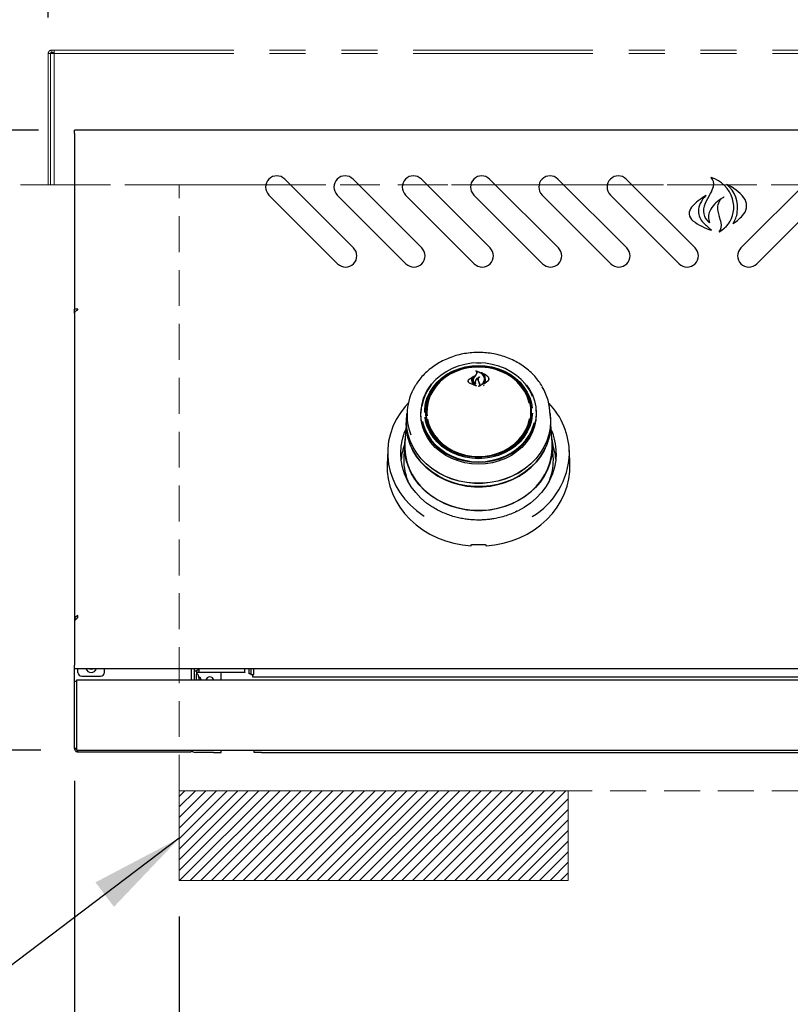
# Model space of a CAD drawing. Header units: inches. Extents: x 35 to 165, y 14 to 115.
# Tile 3 of 41: x 56 to 69, y 28 to 45. Entities that reach past the tile are written whole.
import ezdxf

# ---------------------------------------------------------------- set-up
doc = ezdxf.new("R2010")
doc.units = ezdxf.units.IN
doc.header["$LTSCALE"] = 12
doc.header["$MEASUREMENT"] = 0
doc.linetypes.add('HIDDEN', pattern=[0.075, 0.05, -0.025])
doc.linetypes.add('PHANTOM', pattern=[0.5, 0.25, -0.05, 0.05, -0.05, 0.05, -0.05])
doc.layers.add('FORMAT', color=7, linetype='Continuous')
doc.styles.add('SLDTEXTSTYLE0', font='TXT', dxfattribs={"width": 0.75})
doc.dimstyles.new('SLDDIMSTYLE0', dxfattribs={"dimtxt": 1.17, "dimasz": 1.56, "dimexe": 0, "dimexo": 0.0625, "dimgap": 0.2925, "dimtad": 0, "dimtih": 1, "dimtoh": 1, "dimdec": 3, "dimrnd": 1e-09, "dimzin": 12, "dimdsep": 46, "dimlunit": 5, "dimtxsty": 'SLDTEXTSTYLE0', "dimsah": 1, "dimcen": 0.09, "dimadec": 0, "dimazin": 3, "dimtfac": 1, "dimtdec": 3, "dimtmove": 0, "dimatfit": 0, "dimfxl": 1, "dimfrac": 2, "dimtolj": 1, "dimtzin": 12, "dimarcsym": 0})
doc.dimstyles.new('SLDDIMSTYLE1', dxfattribs={"dimtxt": 1.17, "dimasz": 1.56, "dimexe": 0, "dimexo": 0.0625, "dimgap": 0.2925, "dimtad": 0, "dimtih": 1, "dimtoh": 1, "dimdec": 3, "dimrnd": 1e-09, "dimzin": 12, "dimdsep": 46, "dimlunit": 5, "dimtxsty": 'SLDTEXTSTYLE0', "dimsah": 1, "dimcen": 0.09, "dimadec": 0, "dimazin": 3, "dimtfac": 1, "dimtdec": 3, "dimtofl": 0, "dimtmove": 0, "dimatfit": 3, "dimfxl": 1, "dimfrac": 2, "dimtolj": 1, "dimtzin": 12, "dimarcsym": 0})
doc.dimstyles.new('SLDDIMSTYLE2', dxfattribs={"dimtxt": 0.18, "dimasz": 1.56, "dimexe": 0, "dimexo": 0.0625, "dimgap": 0, "dimtad": 0, "dimtih": 1, "dimtoh": 1, "dimdec": 0, "dimrnd": 1e-09, "dimzin": 0, "dimdsep": 46, "dimlunit": 5, "dimtxsty": 'Standard', "dimsah": 1, "dimcen": 0.09, "dimadec": 0, "dimazin": 0, "dimtfac": 1.56, "dimtdec": 0, "dimtofl": 0, "dimtmove": 0, "dimatfit": 3, "dimfxl": 1, "dimfrac": 2, "dimtolj": 1, "dimtzin": 0, "dimarcsym": 0})

# ---------------------------------------------------------------- blocks, each defined once
blk = doc.blocks.new('_D')
at = {"layer": 'FORMAT'}
for p, q in [((56.563, 32.058), (56.563, 23.861)), ((58.313, 29.789), (58.313, 23.861)), ((56.563, 25.361), (53.563, 25.361)), ((58.313, 25.361), (60.262, 25.361))]:
    blk.add_line(p, q, dxfattribs=at)
for points in [[(56.563, 25.361), (55.003, 25.601), (55.003, 25.121)], [(58.313, 25.361), (59.873, 25.121), (59.873, 25.601)]]:
    blk.add_solid(points, dxfattribs=at)
at = {"layer": 'FORMAT', "insert": (60.527, 25.923), "char_height": 1.17, "attachment_point": 1, "style": 'SLDTEXTSTYLE0'}
blk.add_mtext('13A', dxfattribs=at)
blk = doc.blocks.new('_D_2')
at = {"layer": 'FORMAT'}
for p, q in [((58.313, 29.789), (58.313, 21.7)), ((76.313, 29.789), (76.313, 21.7)), ((58.313, 23.2), (66.034, 23.2)), ((76.313, 23.2), (68.592, 23.2))]:
    blk.add_line(p, q, dxfattribs=at)
for points in [[(58.313, 23.2), (59.873, 22.96), (59.873, 23.44)], [(76.313, 23.2), (74.753, 23.44), (74.753, 22.96)]]:
    blk.add_solid(points, dxfattribs=at)
at = {"layer": 'FORMAT', "insert": (66.299, 23.763), "char_height": 1.17, "attachment_point": 1, "style": 'SLDTEXTSTYLE0'}
blk.add_mtext('5A', dxfattribs=at)
blk = doc.blocks.new('_D_3')
at = {"layer": 'FORMAT'}
for p, q in [((56.563, 32.058), (56.563, 18.866)), ((78.063, 32.058), (78.063, 18.866)), ((56.563, 20.366), (66.034, 20.366)), ((78.063, 20.366), (68.592, 20.366))]:
    blk.add_line(p, q, dxfattribs=at)
for points in [[(56.563, 20.366), (58.123, 20.126), (58.123, 20.606)], [(78.063, 20.366), (76.503, 20.606), (76.503, 20.126)]]:
    blk.add_solid(points, dxfattribs=at)
at = {"layer": 'FORMAT', "insert": (66.299, 20.928), "char_height": 1.17, "attachment_point": 1, "style": 'SLDTEXTSTYLE0'}
blk.add_mtext('2A', dxfattribs=at)
blk = doc.blocks.new('_D_4')
at = {"layer": 'FORMAT'}
for p, q in [((55.963, 42.928), (49.582, 42.928)), ((51.082, 42.928), (51.082, 38.694)), ((51.082, 32.569), (51.082, 36.803)), ((56.001, 32.569), (49.582, 32.569))]:
    blk.add_line(p, q, dxfattribs=at)
for points in [[(51.082, 42.928), (50.842, 41.368), (51.322, 41.368)], [(51.082, 32.569), (51.322, 34.129), (50.842, 34.129)]]:
    blk.add_solid(points, dxfattribs=at)
at = {"layer": 'FORMAT', "insert": (50.068, 38.311), "char_height": 1.17, "attachment_point": 1, "style": 'SLDTEXTSTYLE0'}
blk.add_mtext('1A', dxfattribs=at)
blk = doc.blocks.new('_D_5')
at = {"layer": 'FORMAT'}
for p, q in [((56.125, 44.806), (56.125, 50.488)), ((78.5, 44.806), (78.5, 50.488)), ((56.125, 48.988), (66.034, 48.988)), ((78.5, 48.988), (68.592, 48.988))]:
    blk.add_line(p, q, dxfattribs=at)
for points in [[(56.125, 48.988), (57.685, 48.748), (57.685, 49.228)], [(78.5, 48.988), (76.94, 49.228), (76.94, 48.748)]]:
    blk.add_solid(points, dxfattribs=at)
at = {"layer": 'FORMAT', "insert": (66.299, 49.551), "char_height": 1.17, "attachment_point": 1, "style": 'SLDTEXTSTYLE0'}
blk.add_mtext('9A', dxfattribs=at)

msp = doc.modelspace()

# ---------------------------------------------------------------- hatches: boundary and pattern name
at = {"layer": 'FORMAT'}
h = msp.add_hatch(dxfattribs=at)
h.set_pattern_fill('ANSI31', color=256, style=0)
h.paths.add_polyline_path([(58.3128, 30.3891), (64.8128, 30.3891), (64.8128, 31.8891), (58.3128, 31.8891)], flags=0)

# ---------------------------------------------------------------- linework, layer by layer
at = {"color": 7, "linetype": 'PHANTOM', "lineweight": 18}
for p, q in [((56.1833, 44.2261), (56.1833, 44.2641)), ((56.1833, 44.2641), (56.2233, 44.2641)), ((56.2233, 44.2641), (78.4023, 44.2641)), ((56.2233, 44.2641), (56.2233, 44.2061)), ((56.1633, 44.2061), (56.1253, 44.2061)), ((56.1253, 44.2061), (56.1253, 42.0141)), ((56.1633, 44.2061), (56.1633, 42.0141)), ((56.1653, 44.2061), (56.1653, 42.0141)), ((56.1653, 44.2061), (56.2233, 44.2061)), ((56.1833, 44.2261), (56.2233, 44.2261)), ((56.2233, 44.2061), (56.2233, 42.0141)), ((56.2233, 44.2061), (78.4023, 44.2061)), ((56.1253, 42.0141), (56.1633, 42.0141)), ((56.1653, 42.0141), (56.1633, 42.0141)), ((56.2233, 42.0141), (56.1653, 42.0141)), ((78.4023, 42.0141), (56.2233, 42.0141))]:
    msp.add_line(p, q, dxfattribs=at)
at = {"color": 7, "linetype": 'Continuous', "lineweight": 25}
for p, q in [((78.0628, 42.9281), (56.5628, 42.9281)), ((56.5628, 42.8691), (56.5628, 42.9281)), ((56.5628, 42.8691), (56.5628, 39.9334)), ((61.225, 40.9593), (60.0759, 42.1084)), ((62.366, 40.9593), (61.2169, 42.1084)), ((63.507, 40.9593), (62.3579, 42.1084)), ((64.648, 40.9593), (63.4989, 42.1084)), ((65.789, 40.9593), (64.6399, 42.1084)), ((66.93, 40.9593), (65.7809, 42.1084)), ((67.6957, 40.9593), (68.8448, 42.1084)), ((59.8107, 41.8432), (60.9598, 40.6941)), ((60.9517, 41.8432), (62.1008, 40.6941)), ((62.0927, 41.8432), (63.2418, 40.6941)), ((63.2337, 41.8432), (64.3828, 40.6941)), ((64.3747, 41.8432), (65.5238, 40.6941)), ((65.5157, 41.8432), (66.6648, 40.6941)), ((67.0983, 41.7017), (67.189, 41.8704)), ((69.11, 41.8432), (67.9609, 40.6941)), ((56.6218, 39.9334), (56.5628, 39.9334)), ((56.5628, 39.8639), (56.5628, 39.9334)), ((56.5628, 39.8639), (56.5628, 34.7573)), ((56.6218, 39.9234), (56.6218, 39.9334)), ((63.1546, 38.7647), (63.2467, 38.8228)), ((63.2232, 38.9691), (63.3128, 38.9731)), ((63.2366, 38.7841), (63.2688, 38.8323)), ((63.267, 38.8298), (63.2845, 38.8616)), ((63.2688, 38.8323), (63.2864, 38.8653)), ((63.2743, 38.9053), (63.2743, 38.8999)), ((63.2866, 38.8667), (63.2866, 38.8726)), ((63.3128, 38.9731), (63.3794, 38.9709)), ((63.3702, 38.8715), (63.3702, 38.8671)), ((63.142, 38.7356), (63.142, 38.7227)), ((63.1561, 38.7657), (63.234, 38.8183)), ((63.2777, 38.6535), (63.1626, 38.6982)), ((63.2694, 38.6565), (63.1638, 38.7001)), ((63.1992, 38.7455), (63.1992, 38.7374)), ((63.2352, 38.8171), (63.2074, 38.7838)), ((63.226, 38.75), (63.226, 38.7486)), ((63.2261, 38.6911), (63.2704, 38.6579)), ((63.2275, 38.6922), (63.2787, 38.6549)), ((63.2355, 38.8146), (63.2355, 38.8176)), ((63.258, 38.7179), (63.258, 38.7043)), ((63.2618, 38.6938), (63.2618, 38.6939)), ((63.3096, 38.7616), (63.3096, 38.7458)), ((63.3185, 38.7211), (63.3096, 38.746)), ((63.3204, 38.7223), (63.3115, 38.7475)), ((63.3302, 38.6911), (63.3185, 38.7211)), ((63.3321, 38.6915), (63.3204, 38.7223)), ((63.3321, 38.6695), (63.3321, 38.6792)), ((63.3981, 38.6536), (63.4047, 38.6642)), ((63.4676, 38.7307), (63.3994, 38.6841)), ((63.4047, 38.6901), (63.4047, 38.69)), ((63.466, 38.7329), (63.4062, 38.6894)), ((63.4065, 38.7637), (63.4065, 38.7655)), ((63.4831, 38.7603), (63.4831, 38.7717)), ((62.1197, 38.233), (62.1126, 38.1303)), ((62.3475, 38.1814), (62.3528, 38.2687)), ((62.3519, 38.257), (62.3502, 38.2328)), ((62.4378, 38.1891), (62.4395, 38.2349)), ((62.4414, 38.2627), (62.4395, 38.2349)), ((64.1862, 38.2349), (64.1843, 38.2627)), ((64.1959, 38.1534), (64.1968, 38.1881)), ((64.2755, 38.2328), (64.2738, 38.257)), ((64.5131, 38.1303), (64.506, 38.233)), ((62.1087, 38.077), (62.0826, 37.7034)), ((62.1103, 38.1304), (62.1065, 38.0766)), ((62.1103, 38.0673), (62.1126, 38.1303)), ((64.5192, 38.0766), (64.5154, 38.1304)), ((64.5214, 38.0133), (64.5192, 38.0766)), ((64.5431, 37.7034), (64.5214, 38.0138)), ((62.4587, 37.9854), (62.4696, 37.997)), ((64.1571, 37.9959), (64.1652, 37.9873)), ((62.0804, 37.7032), (62.0651, 37.4855)), ((64.5606, 37.4855), (64.5453, 37.7032)), ((61.7955, 37.572), (61.7874, 37.3385)), ((64.8383, 37.3385), (64.8302, 37.572)), ((64.5628, 37.4201), (64.5606, 37.4855)), ((56.6218, 34.7873), (56.5628, 34.7283)), ((56.5918, 34.7573), (56.5628, 34.7573)), ((56.5628, 34.7573), (56.5628, 34.7283)), ((56.5628, 34.7283), (56.5628, 33.9871)), ((56.6218, 34.7873), (56.6218, 34.8168)), ((56.5628, 33.9281), (56.5628, 33.9871)), ((78.0628, 33.9281), (56.5628, 33.9281)), ((56.5628, 33.7206), (56.5628, 33.9281)), ((56.6218, 33.8656), (56.6218, 33.9281)), ((57.0628, 33.8656), (57.0628, 33.9281)), ((58.5128, 33.9281), (58.5128, 33.7406)), ((58.5628, 33.9281), (58.5628, 33.7406)), ((58.5628, 33.8953), (58.6008, 33.8953)), ((58.6008, 33.8953), (58.6008, 33.8328)), ((58.6408, 33.9021), (58.6208, 33.9021)), ((58.6408, 33.9281), (58.6408, 33.8718)), ((59.4068, 33.8718), (59.4068, 33.9281)), ((59.4791, 33.8441), (59.4791, 33.9281)), ((59.5082, 33.9281), (59.5082, 33.8299)), ((59.5582, 33.8299), (59.5582, 33.9281)), ((56.6008, 33.6826), (56.6008, 33.7406)), ((56.6008, 33.7406), (78.0248, 33.7406)), ((56.6843, 33.8031), (57.0003, 33.8031)), ((58.6008, 33.7628), (58.6008, 33.8328)), ((58.6008, 33.7406), (58.6008, 33.7628)), ((58.6408, 33.8641), (58.6208, 33.8641)), ((58.6408, 33.8641), (58.6408, 33.8718)), ((59.4068, 33.8641), (58.6408, 33.8641)), ((58.6438, 33.7406), (58.6438, 33.7746)), ((58.6788, 33.7406), (58.6708, 33.7702)), ((59.0128, 33.7406), (59.0128, 33.8641)), ((59.4068, 33.8718), (59.4068, 33.8641)), ((59.5082, 33.8441), (59.4791, 33.8441)), ((59.5082, 33.8299), (59.5582, 33.8299)), ((59.5416, 33.7861), (59.5416, 33.8299)), ((75.0841, 33.7861), (59.5416, 33.7861)), ((56.5628, 33.7206), (56.6008, 33.7206)), ((56.5628, 33.6581), (56.5628, 33.7206)), ((56.5628, 32.6581), (56.5628, 33.6581)), ((56.6008, 32.6085), (56.6008, 33.6826)), ((56.5628, 32.5956), (56.5628, 32.6581)), ((56.6008, 32.5956), (56.5628, 32.5956)), ((56.6008, 32.5686), (56.6008, 32.6085)), ((56.6008, 32.5686), (78.0248, 32.5686)), ((56.6208, 32.5391), (56.6208, 32.5689)), ((56.6208, 32.5391), (58.5128, 32.5391)), ((58.5128, 32.5686), (58.5128, 32.5391)), ((58.8878, 32.5311), (58.5828, 32.5311)), ((58.8878, 32.5311), (59.0128, 32.5311)), ((59.0128, 32.5311), (59.0128, 32.5686)), ((59.5628, 32.5311), (59.5628, 32.5686)), ((59.6878, 32.5311), (59.5628, 32.5311)), ((59.6878, 32.5311), (74.9378, 32.5311))]:
    msp.add_line(p, q, dxfattribs=at)
at = {"color": 7, "linetype": 'Continuous', "lineweight": 25, "flags": 128}
for points in [[(63.3128, 39.0376), (63.198, 39.0315), (63.0848, 39.0136), (62.9749, 38.9839), (62.8699, 38.943), (62.7714, 38.8915), (62.6808, 38.83), (62.5994, 38.7595), (62.5284, 38.681), (62.4689, 38.5957), (62.4217, 38.5048), (62.3874, 38.4097), (62.3674, 38.3167)], [(62.4133, 38.2123), (62.4151, 38.2661), (62.4292, 38.3631), (62.4573, 38.4579), (62.4989, 38.5488), (62.5533, 38.6346), (62.6197, 38.7137), (62.6971, 38.785), (62.7841, 38.8474), (62.8795, 38.8998), (62.9817, 38.9415), (63.0891, 38.9717), (63.2001, 38.99), (63.3128, 38.9962)], [(63.2781, 39.0397), (63.3128, 39.0403), (63.3567, 39.0394)], [(64.2164, 38.4749), (64.204, 38.5048), (64.1568, 38.5957), (64.0973, 38.681), (64.0263, 38.7595), (63.9449, 38.83), (63.8543, 38.8915), (63.7558, 38.943), (63.6508, 38.9839), (63.5409, 39.0136), (63.4277, 39.0315), (63.3128, 39.0376)], [(63.3128, 38.9962), (63.4256, 38.99), (63.5366, 38.9717), (63.644, 38.9415), (63.7462, 38.8998), (63.8416, 38.8474), (63.9286, 38.785), (64.006, 38.7137), (64.0724, 38.6346), (64.1268, 38.5488), (64.1684, 38.4579), (64.1965, 38.3631), (64.2092, 38.283)], [(63.3128, 38.9785), (63.2018, 38.9725), (63.0926, 38.9544), (62.9868, 38.9247), (62.8862, 38.8836), (62.7923, 38.832), (62.7066, 38.7706), (62.6305, 38.7004), (62.5651, 38.6225), (62.5115, 38.5381), (62.4706, 38.4485), (62.4429, 38.3553), (62.429, 38.2597), (62.429, 38.1634), (62.4429, 38.0678), (62.4706, 37.9745), (62.5115, 37.885), (62.5651, 37.8006), (62.6305, 37.7226), (62.7066, 37.6524), (62.7923, 37.591), (62.8862, 37.5394), (62.9868, 37.4984), (63.0926, 37.4686), (63.2018, 37.4506), (63.3128, 37.4445), (63.4238, 37.4506), (63.5331, 37.4686), (63.6389, 37.4984), (63.7395, 37.5394), (63.8334, 37.591), (63.9191, 37.6524), (63.9952, 37.7226), (64.0606, 37.8006), (64.1142, 37.885), (64.1551, 37.9745), (64.1828, 38.0678), (64.1967, 38.1634), (64.1967, 38.2597), (64.1828, 38.3553), (64.1551, 38.4485), (64.1142, 38.5381), (64.0606, 38.6225), (63.9952, 38.7004), (63.9191, 38.7706), (63.8334, 38.832), (63.7395, 38.8836), (63.6389, 38.9247), (63.5331, 38.9544), (63.4238, 38.9725), (63.3128, 38.9785)], [(64.1612, 38.3637), (64.155, 38.3891), (64.1235, 38.481), (64.0787, 38.5686), (64.0213, 38.6506), (63.9523, 38.7255), (63.8728, 38.7922), (63.7841, 38.8496), (63.6877, 38.8966), (63.585, 38.9326), (63.478, 38.9569), (63.3682, 38.9691), (63.2575, 38.9691), (63.1477, 38.9569), (63.0406, 38.9326), (62.938, 38.8966), (62.8416, 38.8496), (62.7529, 38.7922), (62.6734, 38.7255), (62.6044, 38.6506), (62.547, 38.5686), (62.5022, 38.481), (62.4707, 38.3891), (62.453, 38.2944), (62.4495, 38.1986), (62.4525, 38.1552)], [(64.1146, 38.668), (64.1653, 38.594), (64.213, 38.5022), (64.2476, 38.4061), (64.2685, 38.307), (64.2755, 38.2065), (64.2685, 38.106), (64.2476, 38.007), (64.213, 37.9109), (64.1653, 37.8191), (64.1051, 37.7329), (64.0334, 37.6537), (63.9512, 37.5825), (63.8597, 37.5204), (63.7602, 37.4683), (63.6542, 37.427), (63.5432, 37.397), (63.4289, 37.3789), (63.3128, 37.3728), (63.1968, 37.3789), (63.0825, 37.397), (62.9715, 37.427), (62.8655, 37.4683), (62.766, 37.5204), (62.6745, 37.5825), (62.5923, 37.6537), (62.5206, 37.7329), (62.4604, 37.8191), (62.4127, 37.9109), (62.3781, 38.007), (62.3572, 38.106), (62.3501, 38.2065), (62.3501, 38.2065)], [(64.0973, 38.5489), (64.1112, 38.523), (64.1498, 38.4321), (64.1747, 38.3377), (64.1854, 38.2412), (64.1819, 38.1444), (64.164, 38.0488), (64.1322, 37.9559), (64.0869, 37.8673), (64.0289, 37.7844), (63.9591, 37.7087), (63.8788, 37.6413), (63.7891, 37.5833), (63.6916, 37.5358), (63.588, 37.4994), (63.4797, 37.4749), (63.3688, 37.4625), (63.2569, 37.4625), (63.146, 37.4749), (63.0377, 37.4994), (62.934, 37.5358), (62.8366, 37.5833), (62.7469, 37.6413), (62.6666, 37.7087), (62.5968, 37.7844), (62.5388, 37.8673), (62.4935, 37.9559), (62.4617, 38.0488), (62.4438, 38.1444), (62.4402, 38.2412), (62.451, 38.3377), (62.4759, 38.4321), (62.5145, 38.523), (62.5161, 38.5262)], [(62.1391, 38.3659), (62.0887, 38.3097), (62.0077, 38.2037), (61.939, 38.0915), (61.8831, 37.9741), (61.8405, 37.8525), (61.8117, 37.7279), (61.7969, 37.6016), (61.7963, 37.4745), (61.8098, 37.348), (61.8373, 37.2233), (61.8787, 37.1014), (61.9334, 36.9835), (62.001, 36.8708), (62.0808, 36.7642), (62.1722, 36.6648), (62.2742, 36.5735), (62.3859, 36.4912), (62.4044, 36.479)], [(62.1081, 38.0673), (62.1151, 38.1801), (62.117, 38.1945)], [(64.5087, 38.1945), (64.5106, 38.1801), (64.5176, 38.0673), (64.5106, 37.9545), (64.4895, 37.843), (64.4546, 37.7342), (64.4063, 37.6292), (64.3452, 37.5294), (64.272, 37.4359), (64.1875, 37.3498), (64.0928, 37.2721), (63.989, 37.2037), (63.8772, 37.1455), (63.7588, 37.0981), (63.6352, 37.062), (63.5078, 37.0377), (63.3781, 37.0255), (63.2476, 37.0255), (63.1179, 37.0377), (62.9905, 37.062), (62.8669, 37.0981), (62.7485, 37.1455), (62.6367, 37.2037), (62.5329, 37.2721), (62.4382, 37.3498), (62.3537, 37.4359), (62.2805, 37.5294), (62.2194, 37.6292), (62.1711, 37.7342), (62.1362, 37.843), (62.1151, 37.9545), (62.1081, 38.0673)], [(64.2729, 38.2687), (64.2781, 38.1814), (64.2711, 38.0806), (64.2501, 37.9813), (64.2154, 37.8849), (64.1676, 37.7929), (64.1073, 37.7065), (64.0354, 37.627), (63.953, 37.5556), (63.8612, 37.4934), (63.7614, 37.4412), (63.6551, 37.3997), (63.5439, 37.3697), (63.4292, 37.3515), (63.3128, 37.3454), (63.1965, 37.3515), (63.0818, 37.3697), (62.9705, 37.3997), (62.8643, 37.4412), (62.7645, 37.4934), (62.6727, 37.5556), (62.5903, 37.627), (62.5184, 37.7065), (62.4581, 37.7929), (62.4103, 37.8849), (62.3756, 37.9813), (62.3546, 38.0806), (62.3475, 38.1814), (62.3475, 38.1814)], [(64.2122, 38.2002), (64.2106, 38.1682), (64.1965, 38.0712), (64.1684, 37.9764), (64.1268, 37.8854), (64.0724, 37.7997), (64.006, 37.7206), (63.9286, 37.6492), (63.8416, 37.5869), (63.7462, 37.5345), (63.644, 37.4928), (63.5366, 37.4626), (63.4256, 37.4442), (63.3128, 37.4381), (63.2001, 37.4442), (63.0891, 37.4626), (62.9817, 37.4928), (62.8795, 37.5345), (62.7841, 37.5869), (62.6971, 37.6492), (62.6197, 37.7206), (62.5533, 37.7997), (62.4989, 37.8854), (62.4573, 37.9764), (62.4292, 38.0712), (62.4189, 38.1301)], [(62.1065, 38.0766), (62.1043, 38.0133), (62.1114, 37.9002), (62.1325, 37.7883), (62.1675, 37.6791), (62.216, 37.5739), (62.2773, 37.4737), (62.3507, 37.3799), (62.4354, 37.2935), (62.5304, 37.2156), (62.6346, 37.147), (62.7467, 37.0886), (62.8655, 37.041), (62.9895, 37.0048), (63.1173, 36.9805), (63.2474, 36.9682), (63.3783, 36.9682), (63.5084, 36.9805), (63.6362, 37.0048), (63.7602, 37.041), (63.879, 37.0886), (63.9911, 37.147), (64.0953, 37.2156), (64.1903, 37.2935), (64.275, 37.3799), (64.3484, 37.4737), (64.4097, 37.5739), (64.4581, 37.6791), (64.4932, 37.7883), (64.5143, 37.9002), (64.5214, 38.0133), (64.5214, 38.0133)], [(64.5013, 37.8345), (64.491, 37.7892), (64.456, 37.6802), (64.4077, 37.5751), (64.3465, 37.4752), (64.2732, 37.3816), (64.1887, 37.2953), (64.0938, 37.2176), (63.9898, 37.1491), (63.8779, 37.0908), (63.7594, 37.0433), (63.6356, 37.0072), (63.508, 36.9828), (63.3782, 36.9706), (63.2475, 36.9706), (63.1177, 36.9828), (62.9901, 37.0072), (62.8663, 37.0433), (62.7478, 37.0908), (62.6359, 37.1491), (62.5319, 37.2176), (62.437, 37.2953), (62.3525, 37.3816), (62.2792, 37.4752), (62.218, 37.5751), (62.1696, 37.6802), (62.1347, 37.7892), (62.1136, 37.9009), (62.1065, 38.0138), (62.1068, 38.0377)], [(64.5131, 38.1303), (64.5153, 38.0673), (64.5083, 37.9547), (64.4872, 37.8435), (64.4524, 37.7348), (64.4042, 37.6301), (64.3432, 37.5304), (64.2702, 37.4371), (64.1859, 37.3512), (64.0913, 37.2736), (63.9877, 37.2054), (63.8761, 37.1472), (63.7579, 37.0999), (63.6346, 37.0639), (63.5074, 37.0397), (63.378, 37.0275), (63.2477, 37.0275), (63.1183, 37.0397), (62.9911, 37.0639), (62.8678, 37.0999), (62.7496, 37.1472), (62.638, 37.2054), (62.5344, 37.2736), (62.4398, 37.3512), (62.3555, 37.4371), (62.2825, 37.5304), (62.2215, 37.6301), (62.1733, 37.7348), (62.1385, 37.8435), (62.1174, 37.9547), (62.1103, 38.0673)], [(62.3762, 38.0593), (62.3874, 38.0146), (62.4217, 37.9194), (62.4689, 37.8285), (62.5284, 37.7432), (62.5994, 37.6648), (62.6808, 37.5943), (62.7714, 37.5328), (62.8699, 37.4813), (62.9749, 37.4403), (63.0848, 37.4107), (63.198, 37.3927), (63.3128, 37.3867), (63.4277, 37.3927), (63.5409, 37.4107), (63.6508, 37.4403), (63.7558, 37.4813), (63.8543, 37.5328), (63.9449, 37.5943), (64.0263, 37.6648), (64.0973, 37.7432), (64.1568, 37.8285), (64.204, 37.9194), (64.2383, 38.0146), (64.2462, 38.0449)], [(62.4614, 38.0965), (62.4847, 38.0097), (62.5229, 37.9198), (62.5741, 37.8348), (62.6375, 37.7562), (62.7119, 37.6852), (62.7962, 37.623), (62.889, 37.5707), (62.9887, 37.5292), (63.0937, 37.4989), (63.2024, 37.4806), (63.3128, 37.4745)], [(63.3128, 37.4745), (63.4233, 37.4806), (63.532, 37.4989), (63.637, 37.5292), (63.7367, 37.5707), (63.8295, 37.623), (63.9138, 37.6852), (63.9882, 37.7562), (64.0515, 37.8348), (64.1027, 37.9198), (64.141, 38.0097), (64.1655, 38.1025)], [(62.511, 36.6486), (62.4446, 36.697), (62.3486, 36.7802), (62.2631, 36.8716), (62.1891, 36.9703), (62.1275, 37.0751), (62.0788, 37.1849), (62.0436, 37.2985), (62.0224, 37.4147), (62.0153, 37.5321), (62.0224, 37.6496), (62.0436, 37.7658), (62.0788, 37.8794), (62.0983, 37.9275)], [(62.0781, 37.6386), (62.0851, 37.7522), (62.087, 37.7666)], [(64.5387, 37.7666), (64.5458, 37.6955), (64.5458, 37.5816), (64.5319, 37.4685), (64.5041, 37.3572), (64.4628, 37.2492), (64.4085, 37.1455), (64.3418, 37.0474), (64.2634, 36.9561), (64.1742, 36.8724), (64.0753, 36.7975), (63.9678, 36.7321), (63.8528, 36.6769), (63.7317, 36.6327), (63.6059, 36.5998), (63.4767, 36.5787), (63.3457, 36.5696), (63.2143, 36.5726), (63.0841, 36.5878), (62.9564, 36.6148), (62.8328, 36.6534), (62.7146, 36.7032), (62.6031, 36.7635), (62.4998, 36.8338), (62.4056, 36.9132), (62.3217, 37.0009), (62.2491, 37.0957), (62.1885, 37.1967), (62.1406, 37.3027), (62.106, 37.4125), (62.0851, 37.5249), (62.0781, 37.6386), (62.0781, 37.6386)], [(62.0826, 37.7034), (62.0807, 37.6104), (62.0912, 37.4971), (62.1155, 37.3855), (62.1534, 37.2767), (62.2044, 37.172), (62.268, 37.0726), (62.3434, 36.9797), (62.4298, 36.8941), (62.5262, 36.8171), (62.6315, 36.7493), (62.7445, 36.6916), (62.864, 36.6447), (62.9886, 36.609), (63.1168, 36.585), (63.2473, 36.5729), (63.3784, 36.5729), (63.5089, 36.585), (63.6371, 36.609), (63.7617, 36.6447), (63.8812, 36.6916), (63.9942, 36.7493), (64.0995, 36.8171), (64.1959, 36.8941), (64.2823, 36.9797), (64.3577, 37.0726), (64.4213, 37.172), (64.4723, 37.2767), (64.5102, 37.3855), (64.5345, 37.4971), (64.545, 37.6104), (64.5431, 37.7034)], [(64.6104, 37.5321), (64.6033, 37.4147), (64.5821, 37.2985), (64.5469, 37.1849), (64.4982, 37.0751), (64.4366, 36.9703), (64.3626, 36.8716), (64.2771, 36.7802), (64.1811, 36.697), (64.0755, 36.623), (63.976, 36.5662)], [(61.7874, 37.3385), (61.7889, 37.2264), (61.8038, 37.1007), (61.8325, 36.9768), (61.8748, 36.8559), (61.9301, 36.739), (61.9981, 36.6273), (62.0781, 36.5216), (62.1694, 36.4231), (62.2711, 36.3326), (62.3823, 36.2509), (62.5021, 36.1787), (62.6292, 36.1168), (62.7626, 36.0657), (62.901, 36.0258), (63.0432, 35.9976), (63.1878, 35.9812)], [(63.4378, 35.9812), (63.5825, 35.9976), (63.7247, 36.0258), (63.8631, 36.0657), (63.9965, 36.1168), (64.1236, 36.1787), (64.2434, 36.2509), (64.3546, 36.3326), (64.4563, 36.4231), (64.5476, 36.5216), (64.6276, 36.6273), (64.6956, 36.739), (64.7509, 36.8559), (64.7932, 36.9768), (64.8219, 37.1007), (64.8368, 37.2264), (64.8383, 37.3385)], [(56.8186, 33.9281), (56.8441, 33.9231), (56.8696, 33.9281)]]:
    msp.add_lwpolyline(points, dxfattribs=at)
at = {"color": 7, "linetype": 'PHANTOM', "lineweight": 18}
for centre, radius, start, end in [((56.1833, 44.2061), 0.058, 90, 180), ((56.1833, 44.2061), 0.02, 90, 180), ((56.2041, 42.6746), 0.0407, 180, 198.02744)]:
    msp.add_arc(centre, radius, start, end, dxfattribs=at)
at = {"color": 7, "linetype": 'Continuous', "lineweight": 25}
for centre, radius, start, end in [((59.9433, 41.9758), 0.1875, 45, 225), ((61.0843, 41.9758), 0.1875, 45, 225), ((62.2253, 41.9758), 0.1875, 45, 225), ((63.3663, 41.9758), 0.1875, 45, 225), ((64.5073, 41.9758), 0.1875, 45, 225), ((65.6483, 41.9758), 0.1875, 45, 225), ((67.102, 42.0284), 0.1426, 343.00268, 48.26343), ((67.0484, 41.6268), 0.5294, 16.45064, 73.69936), ((66.6637, 42.1624), 0.601, 330.92691, 343.00268), ((67.1258, 41.6282), 0.5153, 351.51096, 49.53234), ((67.1278, 41.3028), 0.7907, 38.83288, 65.13555), ((67.5694, 41.0194), 0.9341, 119.5165, 138.29011), ((67.4171, 41.5145), 0.4425, 134.10897, 154.9723), ((67.5747, 41.6626), 0.2169, 321.16712, 38.83288), ((66.9888, 41.5368), 0.1564, 138.29011, 232.56247), ((67.2915, 41.5732), 0.3039, 154.9723, 180), ((67.3192, 41.5831), 0.2507, 151.75608, 234.33861), ((67.6106, 41.3612), 0.4834, 120.75154, 153.99705), ((67.5339, 41.6222), 0.23, 137.81813, 192.31472), ((67.0838, 41.6372), 0.4925, 350.04548, 16.45064), ((67.2593, 41.5732), 0.2716, 180, 225.50532), ((67.3814, 41.473), 0.2284, 153.99705, 204.19022), ((68.0121, 41.7266), 0.7195, 192.31472, 199.56923), ((67.1188, 41.6311), 0.4569, 297.93785, 350.04548), ((66.0565, 41.0315), 1.356, 14.86908, 19.56923), ((67.1787, 41.6203), 0.4618, 326.69231, 351.51096), ((67.1707, 41.9878), 0.7355, 302.38256, 321.16712), ((67.4715, 42.1674), 0.9505, 232.56247, 253.6101), ((69.089, 43.4354), 2.8824, 225.50532, 229.1397), ((67.2042, 41.3362), 0.1685, 319.80715, 14.86908), ((61.0924, 40.8267), 0.1875, 225, 45), ((62.2334, 40.8267), 0.1875, 225, 45), ((63.3744, 40.8267), 0.1875, 225, 45), ((64.5154, 40.8267), 0.1875, 225, 45), ((65.6564, 40.8267), 0.1875, 225, 45), ((66.7974, 40.8267), 0.1875, 225, 45), ((67.8283, 40.8267), 0.1875, 135, 315), ((70.872, 33.591), 9.2348, 145.43845, 145.79247), ((63.1146, 38.199), 0.7644, 140.91721, 179.43235), ((63.0318, 38.171), 0.9137, 149.02793, 201.59529), ((63.5813, 38.1665), 0.9268, 0.24132, 30.67793), ((63.1014, 38.1876), 0.6725, 156.86183, 182.91011), ((63.5214, 38.1869), 0.6754, 0.09866, 23.09477), ((63.6134, 37.5176), 1.2175, 0.42081, 44.17376), ((63.1123, 38.1913), 0.6745, 180.18719, 206.74277), ((63.5163, 38.1903), 0.6714, 333.21928, 3.80809), ((63.617, 37.5301), 0.9935, 0.11983, 23.58451), ((63.0066, 37.3468), 0.9883, 159.76681, 175.54703), ((63.6188, 37.3467), 0.9886, 4.4555, 20.23078), ((63.5577, 37.5657), 1.2738, 300.62074, 358.23551), ((63.0125, 37.4206), 0.9496, 176.0798, 201.63053), ((63.6076, 37.4218), 0.9552, 338.42236, 359.89271), ((63.3128, 37.7631), 1.7606, 266.81827, 273.18173), ((56.8423, 33.9593), 0.0938, 199.47122, 340.52878), ((58.6208, 33.8441), 0.058, 90, 117.91774), ((56.6843, 33.8656), 0.0625, 180, 270), ((57.0003, 33.8656), 0.0625, 270, 0), ((58.6208, 33.8441), 0.02, 90, 180), ((58.8253, 33.7271), 0.0675, 11.53696, 168.46304), ((58.5828, 32.6011), 0.07, 207.36224, 270)]:
    msp.add_arc(centre, radius, start, end, dxfattribs=at)
for centre, major_axis, start_param, end_param in [((63.0009, 36.2302), (1.5475, 9.0333), 4.6890583, 4.6905903), ((63.6248, 36.2302), (-1.5475, 9.0333), 1.592595, 1.594127)]:
    msp.add_ellipse(centre, major_axis=major_axis, ratio=0.0246972, start_param=start_param, end_param=end_param, dxfattribs=at)
for points, knots in [([(67.2203, 42.1201), (67.2203, 42.1201), (67.2188, 42.1211), (67.2127, 42.1255), (67.2051, 42.1303), (67.1989, 42.1338), (67.1975, 42.1346), (67.197, 42.1349), (67.197, 42.1349), (67.197, 42.1349)], [0, 0, 0, 0, 0.0048161, 0.1839528, 0.7661724, 0.9112007, 0.9561167, 0.9809896, 1, 1, 1, 1]), ([(67.5002, 41.9924), (67.5001, 41.9924), (67.4918, 41.9987), (67.4795, 42.0075), (67.4663, 42.0163), (67.4615, 42.0194), (67.4605, 42.02), (67.4603, 42.0202), (67.4602, 42.0202), (67.4602, 42.0202)], [0, 0, 0, 0, 0.00383444, 0.62461536, 0.90705508, 0.9662377, 0.98347101, 0.99279765, 1, 1, 1, 1]), ([(67.1091, 41.8322), (67.1091, 41.8322), (67.1091, 41.8322), (67.1089, 41.832), (67.108, 41.8314), (67.1036, 41.8281), (67.0908, 41.8182), (67.079, 41.8082), (67.0708, 41.801), (67.0707, 41.801)], [0, 0, 0, 0, 0.0067193, 0.0153638, 0.0314367, 0.0874176, 0.3562611, 0.9962713, 1, 1, 1, 1]), ([(67.3634, 41.7767), (67.3634, 41.7767), (67.3634, 41.7767), (67.3637, 41.7769), (67.3646, 41.7777), (67.3691, 41.7813), (67.3809, 41.7903), (67.3961, 41.8003), (67.4088, 41.8077), (67.4138, 41.8103), (67.4151, 41.811), (67.4151, 41.811)], [0, 0, 0, 0, 0.0061191, 0.0140606, 0.028507, 0.0765759, 0.3024403, 0.7318185, 0.9342559, 0.9957471, 1, 1, 1, 1]), ([(67.1573, 41.401), (67.1573, 41.4009), (67.161, 41.3953), (67.1659, 41.3883), (67.1713, 41.3816), (67.1726, 41.38), (67.173, 41.3795), (67.173, 41.3794), (67.173, 41.3794)], [0, 0, 0, 0, 0.005136, 0.7018619, 0.8845321, 0.9422207, 0.9741878, 1, 1, 1, 1]), ([(67.5647, 41.3667), (67.5647, 41.3667), (67.5647, 41.3667), (67.565, 41.367), (67.5661, 41.3681), (67.5712, 41.3731), (67.5785, 41.3806), (67.5847, 41.3874), (67.587, 41.3899), (67.5871, 41.3899)], [0, 0, 0, 0, 0.015744, 0.0363449, 0.0732434, 0.1912124, 0.6964926, 0.9953259, 1, 1, 1, 1]), ([(67.1737, 41.2721), (67.1738, 41.2721), (67.1773, 41.2701), (67.1857, 41.2652), (67.1953, 41.2599), (67.2015, 41.2565), (67.2029, 41.2558), (67.2033, 41.2555), (67.2033, 41.2555), (67.2033, 41.2555)], [0, 0, 0, 0, 0.004691, 0.3406689, 0.81835867, 0.9299612, 0.96517418, 0.98487806, 1, 1, 1, 1]), ([(67.3329, 41.2274), (67.3329, 41.2274), (67.333, 41.2275), (67.3333, 41.2277), (67.3344, 41.2286), (67.3398, 41.2331), (67.3476, 41.2401), (67.3541, 41.2466), (67.3565, 41.2491), (67.3566, 41.2491)], [0, 0, 0, 0, 0.0144213, 0.033327, 0.0676839, 0.1815691, 0.6921392, 0.9954957, 1, 1, 1, 1]), ([(56.5628, 39.8639), (56.5637, 39.8703), (56.5655, 39.883), (56.5792, 39.9003), (56.5987, 39.9146), (56.6141, 39.9205), (56.6218, 39.9234)], [0, 0, 0, 0, 0.2499976, 0.4999978, 0.7500022, 1, 1, 1, 1]), ([(64.3761, 38.6454), (64.3587, 38.6735), (64.3221, 38.7329), (64.2531, 38.8166), (64.1729, 38.897), (64.0835, 38.9697), (63.986, 39.0341), (63.8815, 39.0895), (63.7711, 39.1353), (63.6558, 39.171), (63.537, 39.1963), (63.4158, 39.2109), (63.2935, 39.2146), (63.1714, 39.2075), (63.0507, 39.1894), (62.9327, 39.1608), (62.8187, 39.1217), (62.7098, 39.0727), (62.6073, 39.0142), (62.5121, 38.9468), (62.4251, 38.8713), (62.348, 38.7882), (62.2896, 38.7131), (62.2614, 38.664), (62.2516, 38.6468)], [0, 0, 0, 0, 0.0416892, 0.0881115, 0.1345933, 0.1811307, 0.2277166, 0.2743428, 0.3210012, 0.3676846, 0.4143869, 0.4611038, 0.5078315, 0.5545675, 0.601309, 0.6480531, 0.6947966, 0.741535, 0.7882623, 0.8349707, 0.8816508, 0.9282919, 0.9748834, 1, 1, 1, 1]), ([(63.2478, 38.8215), (63.2376, 38.8134), (63.2223, 38.8013), (63.2125, 38.7861), (63.2092, 38.781)], [0, 0, 0, 0, 0.6661771, 1, 1, 1, 1]), ([(63.2467, 38.8228), (63.2468, 38.8228), (63.247, 38.8229), (63.2474, 38.8229), (63.2477, 38.8228), (63.2479, 38.8227), (63.2481, 38.8224), (63.2482, 38.8222), (63.2482, 38.8219), (63.248, 38.8217), (63.2479, 38.8216), (63.2478, 38.8215)], [0, 0, 0, 0, 0.11322687, 0.22645231, 0.33960403, 0.45354579, 0.56907357, 0.68632872, 0.8045961, 0.9225289, 1, 1, 1, 1]), ([(63.2667, 38.9026), (63.2666, 38.9026), (63.2664, 38.9028), (63.2663, 38.903), (63.2663, 38.9033), (63.2663, 38.9035), (63.2665, 38.9037), (63.2668, 38.9039), (63.2671, 38.904), (63.2674, 38.904), (63.2675, 38.9039), (63.2675, 38.9039)], [0, 0, 0, 0, 0.1228521, 0.2457878, 0.3703605, 0.4959061, 0.6206956, 0.7435661, 0.8639267, 0.9824232, 1, 1, 1, 1]), ([(63.2845, 38.8616), (63.2856, 38.8658), (63.2878, 38.8743), (63.2837, 38.887), (63.2761, 38.8967), (63.2692, 38.901), (63.2667, 38.9026)], [0, 0, 0, 0, 0.2783216, 0.5566046, 0.8352859, 1, 1, 1, 1]), ([(63.2675, 38.9039), (63.2858, 38.899), (63.3242, 38.8885), (63.3705, 38.8551), (63.3931, 38.8236), (63.4004, 38.8054), (63.4013, 38.8032)], [0, 0, 0, 0, 0.2963832, 0.6232563, 0.953008, 1, 1, 1, 1]), ([(63.2756, 38.906), (63.2755, 38.9061), (63.2753, 38.9061), (63.275, 38.906), (63.2747, 38.9059), (63.2744, 38.9057), (63.2743, 38.9054), (63.2743, 38.9052), (63.2744, 38.9049), (63.2745, 38.9048), (63.2746, 38.9047)], [0, 0, 0, 0, 0.1256847, 0.2513702, 0.3770564, 0.5035196, 0.6313342, 0.7604876, 0.8906166, 1, 1, 1, 1]), ([(63.2864, 38.8653), (63.2875, 38.8698), (63.2898, 38.8789), (63.2857, 38.8925), (63.2793, 38.9007), (63.275, 38.9044), (63.2746, 38.9047)], [0, 0, 0, 0, 0.322028, 0.6441822, 0.966613, 1, 1, 1, 1]), ([(63.2756, 38.906), (63.2939, 38.9), (63.3316, 38.8874), (63.3761, 38.8516), (63.3917, 38.8206), (63.3993, 38.8054)], [0, 0, 0, 0, 0.3218816, 0.6660548, 1, 1, 1, 1]), ([(63.3582, 38.8727), (63.3581, 38.8727), (63.358, 38.8729), (63.3578, 38.8731), (63.3578, 38.8734), (63.3579, 38.8736), (63.3581, 38.8738), (63.3584, 38.874), (63.3587, 38.8741), (63.359, 38.874), (63.3592, 38.874), (63.3592, 38.874)], [0, 0, 0, 0, 0.1172987, 0.2347436, 0.3535205, 0.4736009, 0.5934526, 0.7118201, 0.8280389, 0.9424879, 1, 1, 1, 1]), ([(63.4256, 38.7398), (63.4266, 38.7561), (63.4286, 38.7888), (63.4051, 38.8349), (63.377, 38.861), (63.3596, 38.8718), (63.3582, 38.8727)], [0, 0, 0, 0, 0.3243458, 0.6486961, 0.9725878, 1, 1, 1, 1]), ([(63.3592, 38.874), (63.3853, 38.8631), (63.4262, 38.8461), (63.4566, 38.8187), (63.4676, 38.8087)], [0, 0, 0, 0, 0.6359933, 1, 1, 1, 1]), ([(63.3717, 38.8722), (63.3716, 38.8722), (63.3714, 38.8723), (63.371, 38.8723), (63.3707, 38.8722), (63.3705, 38.872), (63.3703, 38.8718), (63.3702, 38.8715), (63.3703, 38.8712), (63.3704, 38.871), (63.3705, 38.8709), (63.3706, 38.8709)], [0, 0, 0, 0, 0.116348, 0.2327286, 0.3489112, 0.4658945, 0.5840306, 0.7031982, 0.8229272, 0.9428356, 1, 1, 1, 1]), ([(63.4276, 38.7408), (63.4285, 38.7575), (63.4305, 38.7911), (63.4087, 38.8372), (63.3827, 38.8602), (63.3706, 38.8709)], [0, 0, 0, 0, 0.3488047, 0.697655, 1, 1, 1, 1]), ([(63.3717, 38.8722), (63.397, 38.86), (63.4322, 38.843), (63.4586, 38.8179), (63.466, 38.8109)], [0, 0, 0, 0, 0.7187562, 1, 1, 1, 1]), ([(63.1626, 38.6982), (63.1578, 38.7017), (63.1482, 38.7087), (63.1406, 38.7232), (63.1392, 38.7388), (63.1441, 38.7535), (63.1513, 38.7612), (63.1546, 38.7647)], [0, 0, 0, 0, 0.2063142, 0.4125829, 0.6199717, 0.8275725, 1, 1, 1, 1]), ([(63.1638, 38.7001), (63.1592, 38.7035), (63.15, 38.7104), (63.1426, 38.7247), (63.1413, 38.74), (63.1459, 38.7545), (63.1529, 38.7622), (63.1561, 38.7657)], [0, 0, 0, 0, 0.2056547, 0.4113971, 0.6177733, 0.8242768, 1, 1, 1, 1]), ([(63.2074, 38.7838), (63.2031, 38.7745), (63.1977, 38.7624), (63.1973, 38.7497), (63.1972, 38.7468)], [0, 0, 0, 0, 0.775739, 1, 1, 1, 1]), ([(63.1972, 38.7468), (63.1983, 38.738), (63.2005, 38.7204), (63.2135, 38.7019), (63.2236, 38.6933), (63.2261, 38.6911)], [0, 0, 0, 0, 0.42705417, 0.85425242, 1, 1, 1, 1]), ([(63.2092, 38.781), (63.205, 38.772), (63.1997, 38.7604), (63.1993, 38.7482), (63.1992, 38.7455)], [0, 0, 0, 0, 0.7791252, 1, 1, 1, 1]), ([(63.1992, 38.7455), (63.2003, 38.737), (63.2024, 38.7201), (63.2153, 38.7024), (63.2251, 38.6942), (63.2275, 38.6922)], [0, 0, 0, 0, 0.4290933, 0.8582562, 1, 1, 1, 1]), ([(63.2651, 38.6884), (63.258, 38.6928), (63.2428, 38.7023), (63.2281, 38.7231), (63.2223, 38.7472), (63.226, 38.7679), (63.2326, 38.779), (63.2348, 38.7827)], [0, 0, 0, 0, 0.19902864, 0.42561587, 0.65400466, 0.88410416, 1, 1, 1, 1]), ([(63.2602, 38.6932), (63.2537, 38.6981), (63.2399, 38.7085), (63.2277, 38.7303), (63.2245, 38.7547), (63.2297, 38.773), (63.2354, 38.7822), (63.2366, 38.7841)], [0, 0, 0, 0, 0.2112721, 0.4520549, 0.693898, 0.936583, 1, 1, 1, 1]), ([(63.2352, 38.8171), (63.2353, 38.8171), (63.2354, 38.8173), (63.2355, 38.8175), (63.2355, 38.8178), (63.2353, 38.8181), (63.2351, 38.8183), (63.2348, 38.8184), (63.2344, 38.8184), (63.2342, 38.8184), (63.234, 38.8183), (63.234, 38.8183)], [0, 0, 0, 0, 0.1183228, 0.2364634, 0.355616, 0.474792, 0.5939635, 0.7122778, 0.8295138, 0.9460211, 1, 1, 1, 1]), ([(63.2642, 38.7474), (63.261, 38.7404), (63.2546, 38.7263), (63.2561, 38.7075), (63.2604, 38.6973), (63.2617, 38.6942)], [0, 0, 0, 0, 0.4078322, 0.8157709, 1, 1, 1, 1]), ([(63.266, 38.7455), (63.2629, 38.7388), (63.2567, 38.7253), (63.2582, 38.7054), (63.2641, 38.6941), (63.2665, 38.6894)], [0, 0, 0, 0, 0.3689922, 0.7379584, 1, 1, 1, 1]), ([(63.2602, 38.6932), (63.2603, 38.6932), (63.2604, 38.6931), (63.2608, 38.693), (63.2611, 38.6931), (63.2614, 38.6932), (63.2616, 38.6934), (63.2618, 38.6937), (63.2618, 38.6939), (63.2617, 38.6941), (63.2617, 38.6942)], [0, 0, 0, 0, 0.128601, 0.2573409, 0.3856298, 0.5139126, 0.6424637, 0.7714161, 0.9010841, 1, 1, 1, 1]), ([(63.3255, 38.8031), (63.3116, 38.7946), (63.2866, 38.7793), (63.2711, 38.7572), (63.2642, 38.7474)], [0, 0, 0, 0, 0.5544325, 1, 1, 1, 1]), ([(63.2665, 38.6894), (63.2666, 38.6893), (63.2667, 38.6892), (63.2666, 38.6889), (63.2665, 38.6886), (63.2663, 38.6884), (63.266, 38.6883), (63.2656, 38.6882), (63.2653, 38.6883), (63.2652, 38.6883), (63.2651, 38.6884)], [0, 0, 0, 0, 0.1302245, 0.2606307, 0.3909605, 0.5207427, 0.6494468, 0.7771243, 0.9043101, 1, 1, 1, 1]), ([(63.3178, 38.7946), (63.3045, 38.7855), (63.2837, 38.7713), (63.2707, 38.7523), (63.266, 38.7455)], [0, 0, 0, 0, 0.6414884, 1, 1, 1, 1]), ([(63.3096, 38.746), (63.3085, 38.7535), (63.3063, 38.7685), (63.3128, 38.7846), (63.3184, 38.7923), (63.3193, 38.7936)], [0, 0, 0, 0, 0.4562786, 0.9125392, 1, 1, 1, 1]), ([(63.3115, 38.7475), (63.3105, 38.7549), (63.3083, 38.7698), (63.3156, 38.7888), (63.3238, 38.7984), (63.3268, 38.8019)], [0, 0, 0, 0, 0.3877023, 0.77550782, 1, 1, 1, 1]), ([(63.3147, 38.6459), (63.3175, 38.6484), (63.3247, 38.6549), (63.3314, 38.6679), (63.3329, 38.6811), (63.3308, 38.6886), (63.3302, 38.6911)], [0, 0, 0, 0, 0.205993, 0.5246509, 0.8450991, 1, 1, 1, 1]), ([(63.4058, 38.7396), (63.4008, 38.7254), (63.3907, 38.6971), (63.357, 38.6641), (63.3284, 38.6505), (63.3159, 38.6446)], [0, 0, 0, 0, 0.359987, 0.7200888, 1, 1, 1, 1]), ([(63.3229, 38.6504), (63.3256, 38.654), (63.3317, 38.6624), (63.3353, 38.6769), (63.3331, 38.6869), (63.3321, 38.6915)], [0, 0, 0, 0, 0.2927925, 0.6760062, 1, 1, 1, 1]), ([(63.4039, 38.741), (63.3989, 38.7267), (63.389, 38.6981), (63.3579, 38.6672), (63.3334, 38.6541), (63.3242, 38.6492)], [0, 0, 0, 0, 0.3849004, 0.7699294, 1, 1, 1, 1]), ([(63.3255, 38.8031), (63.3256, 38.8032), (63.3258, 38.8032), (63.3261, 38.8033), (63.3265, 38.8032), (63.3268, 38.803), (63.327, 38.8028), (63.3271, 38.8025), (63.327, 38.8023), (63.3269, 38.8021), (63.3269, 38.802), (63.3268, 38.8019)], [0, 0, 0, 0, 0.119253, 0.238447, 0.3572661, 0.4763023, 0.5961209, 0.7165843, 0.8380747, 0.9598127, 1, 1, 1, 1]), ([(63.3994, 38.6841), (63.3993, 38.684), (63.3991, 38.6839), (63.3988, 38.6839), (63.3985, 38.684), (63.3982, 38.6842), (63.398, 38.6844), (63.3979, 38.6847), (63.3979, 38.685), (63.398, 38.6851), (63.3981, 38.6852)], [0, 0, 0, 0, 0.1226588, 0.2454952, 0.3677531, 0.4899512, 0.6127707, 0.7363112, 0.8610275, 1, 1, 1, 1]), ([(63.3981, 38.6852), (63.4067, 38.6968), (63.4194, 38.714), (63.4241, 38.7334), (63.4256, 38.7398)], [0, 0, 0, 0, 0.67026256, 1, 1, 1, 1]), ([(63.3993, 38.8054), (63.4033, 38.7896), (63.4087, 38.7682), (63.4049, 38.7467), (63.4039, 38.741)], [0, 0, 0, 0, 0.7361293, 1, 1, 1, 1]), ([(63.4013, 38.8032), (63.4053, 38.7875), (63.4108, 38.7664), (63.4069, 38.7451), (63.4058, 38.7396)], [0, 0, 0, 0, 0.7398817, 1, 1, 1, 1]), ([(63.4048, 38.6905), (63.4048, 38.6905), (63.4047, 38.6903), (63.4047, 38.69), (63.4048, 38.6897), (63.405, 38.6895), (63.4053, 38.6894), (63.4056, 38.6893), (63.4059, 38.6893), (63.4061, 38.6894), (63.4062, 38.6894)], [0, 0, 0, 0, 0.1255163, 0.2511504, 0.3766487, 0.5018738, 0.6265156, 0.7504758, 0.8742626, 1, 1, 1, 1]), ([(63.4048, 38.6905), (63.4127, 38.7029), (63.4229, 38.719), (63.4267, 38.7366), (63.4276, 38.7408)], [0, 0, 0, 0, 0.766376, 1, 1, 1, 1]), ([(63.466, 38.8109), (63.4708, 38.8049), (63.4804, 38.793), (63.4844, 38.7718), (63.4805, 38.7506), (63.4709, 38.7388), (63.466, 38.7329)], [0, 0, 0, 0, 0.2492572, 0.4985611, 0.7489554, 1, 1, 1, 1]), ([(63.4676, 38.8087), (63.4725, 38.8027), (63.4824, 38.7907), (63.4864, 38.7694), (63.4824, 38.7482), (63.4725, 38.7365), (63.4676, 38.7307)], [0, 0, 0, 0, 0.2496956, 0.4993065, 0.7508233, 1, 1, 1, 1]), ([(63.2787, 38.6549), (63.2787, 38.6548), (63.2789, 38.6547), (63.279, 38.6544), (63.279, 38.6542), (63.2789, 38.6539), (63.2787, 38.6537), (63.2784, 38.6535), (63.2781, 38.6535), (63.2779, 38.6535), (63.2777, 38.6535)], [0, 0, 0, 0, 0.1253557, 0.2505834, 0.3764765, 0.5023957, 0.6278203, 0.7527052, 0.8766746, 1, 1, 1, 1]), ([(63.3159, 38.6446), (63.3157, 38.6446), (63.3155, 38.6445), (63.3152, 38.6445), (63.3149, 38.6446), (63.3146, 38.6448), (63.3145, 38.645), (63.3144, 38.6453), (63.3145, 38.6456), (63.3146, 38.6458), (63.3147, 38.6459), (63.3147, 38.6459)], [0, 0, 0, 0, 0.1186114, 0.2371458, 0.3554509, 0.4741082, 0.5934622, 0.71377, 0.8344863, 0.9551861, 1, 1, 1, 1]), ([(63.3981, 38.6536), (63.398, 38.6535), (63.3979, 38.6533), (63.3979, 38.6532), (63.3979, 38.6531)], [0, 0, 0, 0, 0.5576435, 1, 1, 1, 1]), ([(63.3128, 36.4124), (63.2694, 36.4134), (63.2084, 36.4149), (63.1189, 36.4245), (63.0429, 36.436), (62.9536, 36.4552), (62.8617, 36.4811), (62.7679, 36.5147), (62.6746, 36.556), (62.5875, 36.6019), (62.5344, 36.637), (62.5098, 36.6533)], [0, 0, 0, 0, 0.1503306, 0.2112122, 0.3122404, 0.4171271, 0.5296267, 0.6470408, 0.7683052, 0.8925916, 1, 1, 1, 1]), ([(63.9694, 36.5671), (63.9643, 36.5643), (63.9266, 36.5435), (63.8518, 36.5126), (63.7473, 36.4755), (63.6452, 36.4486), (63.5551, 36.4313), (63.4737, 36.4205), (63.3957, 36.4138), (63.3411, 36.4129), (63.3128, 36.4124)], [0, 0, 0, 0, 0.0262209, 0.1948499, 0.3602163, 0.5183037, 0.659152, 0.7619878, 0.8771494, 1, 1, 1, 1]), ([(63.1902, 35.9951), (63.1907, 35.9964), (63.1918, 35.9992), (63.1967, 36.0025), (63.2035, 36.0047), (63.21, 36.0054), (63.214, 36.0053), (63.2151, 36.0052)], [0, 0, 0, 0, 0.226485, 0.4529396, 0.679676, 0.9070362, 1, 1, 1, 1]), ([(63.4106, 36.0052), (63.4134, 36.0053), (63.419, 36.0053), (63.4265, 36.0035), (63.4322, 36.0007), (63.4348, 35.9976), (63.4353, 35.9956), (63.4355, 35.9951)], [0, 0, 0, 0, 0.22789393, 0.455794, 0.68342741, 0.91045714, 1, 1, 1, 1]), ([(56.6218, 34.8168), (56.6141, 34.8138), (56.5987, 34.8079), (56.5792, 34.7936), (56.5655, 34.7764), (56.5637, 34.7636), (56.5628, 34.7573)], [0, 0, 0, 0, 0.2499985, 0.5000022, 0.749998, 1, 1, 1, 1]), ([(56.6218, 34.7973), (56.6192, 34.7946), (56.614, 34.7893), (56.6073, 34.7796), (56.6047, 34.7724), (56.6035, 34.7689)], [0, 0, 0, 0, 0.3367522, 0.6735247, 1, 1, 1, 1]), ([(58.6438, 33.7746), (58.6398, 33.7922), (58.6326, 33.8236), (58.6106, 33.8468), (58.6008, 33.8571)], [0, 0, 0, 0, 0.5600623, 1, 1, 1, 1]), ([(58.6708, 33.7702), (58.6697, 33.7727), (58.6672, 33.7779), (58.6595, 33.7829), (58.6514, 33.786), (58.6435, 33.787), (58.6374, 33.7867), (58.6345, 33.785), (58.6335, 33.7844)], [0, 0, 0, 0, 0.18248093, 0.38664399, 0.60327061, 0.77029198, 0.92566384, 1, 1, 1, 1]), ([(56.6065, 32.5833), (56.6038, 32.5837), (56.5937, 32.5856), (56.579, 32.5888), (56.5654, 32.5929), (56.5637, 32.5957), (56.5628, 32.5971)], [0, 0, 0, 0, 0.1051424, 0.4034252, 0.7017136, 1, 1, 1, 1]), ([(56.5628, 32.5971), (56.5637, 32.5895), (56.5655, 32.5743), (56.5789, 32.5551), (56.598, 32.5417), (56.6132, 32.5399), (56.6208, 32.5391)], [0, 0, 0, 0, 0.2499992, 0.5, 0.7500008, 1, 1, 1, 1])]:
    msp.add_open_spline(points, degree=3, knots=knots, dxfattribs=at)
at = {"layer": 'FORMAT', "linetype": 'HIDDEN', "lineweight": 18}
for p, q in [((38.5628, 42.0141), (94.2484, 42.0141)), ((58.3128, 31.8891), (58.3128, 42.0141)), ((58.3128, 31.8891), (76.3128, 31.8891))]:
    msp.add_line(p, q, dxfattribs=at)
at = {"layer": 'FORMAT', "lineweight": 18}
for p, q in [((58.3128, 30.3891), (58.3128, 31.8891)), ((58.3128, 31.8891), (64.8128, 31.8891)), ((64.8128, 30.3891), (64.8128, 31.8891)), ((58.3128, 30.3891), (64.8128, 30.3891))]:
    msp.add_line(p, q, dxfattribs=at)

# ---------------------------------------------------------------- dimensions: what is measured, and where the dimension line sits
at = {"layer": 'FORMAT'}
for base, p1, p2, text, dimstyle, picture, middle in [((78.5003, 48.9885), (56.1253, 44.2061), (78.5003, 44.2061), '9A', 'SLDDIMSTYLE1', '_D_5', (67.3128, 48.9885)), ((58.3128, 25.3609), (56.5628, 32.6581), (58.3128, 30.3891), '13A', 'SLDDIMSTYLE0', '_D', (61.9782, 25.3609)), ((78.0628, 20.3658), (56.5628, 32.6581), (78.0628, 32.6581), '2A', 'SLDDIMSTYLE1', '_D_3', (67.3128, 20.3658)), ((76.3128, 23.2004), (58.3128, 30.3891), (76.3128, 30.3891), '5A', 'SLDDIMSTYLE1', '_D_2', (67.3128, 23.2004))]:
    dim = msp.add_linear_dim(base=base, p1=p1, p2=p2, text=text, dimstyle=dimstyle, dxfattribs=at)
    dim.commit()
    dim.dimension.update_dxf_attribs({"geometry": picture, "text_midpoint": middle, "dimtype": 160})
dim = msp.add_linear_dim(base=(51.0822, 42.9281), p1=(56.6008, 32.5686), p2=(56.5628, 42.9281), angle=90, text='1A', dimstyle='SLDDIMSTYLE1', dxfattribs=at)
dim.commit()
dim.dimension.update_dxf_attribs({"geometry": '_D_4', "text_midpoint": (51.0822, 37.7483), "dimtype": 160})

# ---------------------------------------------------------------- leaders
msp.add_leader([(58.3128, 31.0961), (55.0465, 28.6268), (53.5465, 28.6268)], dimstyle='SLDDIMSTYLE2', dxfattribs=at)

doc.saveas('drawing.dxf')
